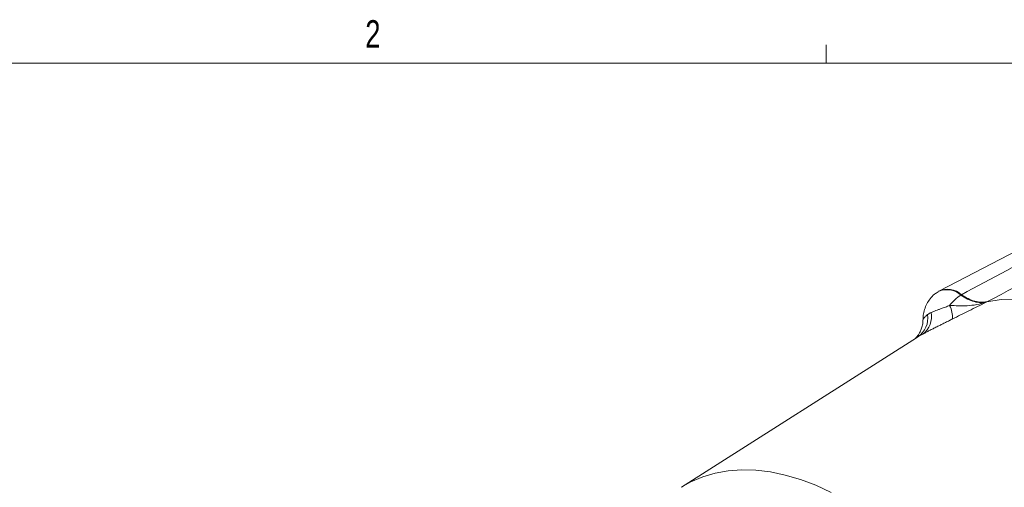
# Model space of a CAD drawing. Header units: inches. Extents: x 0.3 to 33.9, y 0.2 to 21.7.
# Tile 17 of 18: x 25.7 to 30.2, y 19.5 to 21.6. Entities that reach past the tile are written whole.
import ezdxf

# ---------------------------------------------------------------- set-up
doc = ezdxf.new("R2010")
doc.units = ezdxf.units.IN
doc.header["$MEASUREMENT"] = 0
doc.layers.add('SLD-0', color=7, linetype='Continuous', lineweight=15)
doc.styles.add('SLDTEXTSTYLE0', font='TXT', dxfattribs={"width": 0.75})

msp = doc.modelspace()

# ---------------------------------------------------------------- linework, layer by layer
at = {"color": 7, "linetype": 'Continuous', "lineweight": 15}
for p, q in [((30.7151, 20.7865), (29.917, 20.3702)), ((29.9126, 20.3676), (29.9095, 20.3657)), ((30.0172, 20.3523), (30.0141, 20.3504)), ((30.1306, 20.3178), (30.1336, 20.3197)), ((29.8118, 20.1556), (28.7358, 19.4715)), ((29.8105, 20.1545), (29.8119, 20.1554)), ((28.7961, 19.5099), (28.792, 19.5073))]:
    msp.add_line(p, q, dxfattribs=at)
at = {"color": 8, "linetype": 'Continuous', "lineweight": 15}
for p, q in [((29.8119, 20.1554), (29.8174, 20.1591)), ((28.7933, 19.508), (28.7917, 19.5071))]:
    msp.add_line(p, q, dxfattribs=at)
at = {"color": 7, "linetype": 'Continuous', "lineweight": 15, "flags": 128}
msp.add_lwpolyline([(30.1336, 20.3197), (30.1985, 20.3296), (30.266, 20.3325), (30.336, 20.3285), (30.408, 20.3174), (30.4817, 20.2995), (30.5567, 20.2748), (30.6326, 20.2434), (30.7091, 20.2055), (30.7858, 20.1612), (30.8623, 20.1108), (30.9383, 20.0545), (31.0133, 19.9927), (31.0869, 19.9255), (31.1589, 19.8534), (31.2289, 19.7767), (31.2964, 19.6957), (31.3613, 19.611)], dxfattribs=at)
at = {"color": 8, "linetype": 'Continuous', "lineweight": 15, "flags": 128}
msp.add_lwpolyline([(29.4215, 19.4476), (29.3505, 19.4802), (29.2802, 19.5068), (29.2109, 19.5273), (29.1428, 19.5416), (29.0764, 19.5497), (29.012, 19.5515), (28.9498, 19.5471), (28.8901, 19.5363), (28.8333, 19.5193), (28.7795, 19.4962), (28.7358, 19.4715)], dxfattribs=at)
at = {"color": 8, "linetype": 'Continuous', "lineweight": 15}
msp.add_arc((29.9506, 20.2813), 0.0939, 47.4117, 115.9429, dxfattribs=at)
at = {"color": 7, "linetype": 'Continuous', "lineweight": 15}
for centre, radius, start, end in [((29.9536, 20.2832), 0.0939, 47.4207, 115.9311), ((30.1204, 20.1847), 0.1969, 122.6679, 143.0844), ((29.8644, 20.2518), 0.111, 354.0894, 27.4022), ((29.7575, 20.2464), 0.1059, 304.4677, 8.1787), ((29.7812, 20.2519), 0.0991, 306.471, 11.0068)]:
    msp.add_arc(centre, radius, start, end, dxfattribs=at)
for points, knots in [([(30.7974, 20.77), (30.6751, 20.7044), (30.4152, 20.5651), (30.155, 20.426), (30.0172, 20.3523)], [0, 0, 0, 0, 0.4703254, 1, 1, 1, 1]), ([(30.1336, 20.3197), (30.3072, 20.4108), (30.5698, 20.5487), (30.8322, 20.6865), (30.9212, 20.7332)], [0, 0, 0, 0, 0.661168, 1, 1, 1, 1]), ([(29.9099, 20.3651), (29.9044, 20.3616), (29.8907, 20.353), (29.8733, 20.3341), (29.8579, 20.3106), (29.8475, 20.285), (29.8417, 20.2604), (29.8414, 20.2445), (29.8413, 20.2377)], [0, 0, 0, 0, 0.128729, 0.318374, 0.502095, 0.6831, 0.864835, 1, 1, 1, 1]), ([(30.1306, 20.3178), (30.1301, 20.3177), (30.1215, 20.3158), (30.1034, 20.3147), (30.075, 20.3196), (30.0448, 20.3309), (30.0244, 20.3439), (30.0141, 20.3504)], [0, 0, 0, 0, 0.014322, 0.253699, 0.500028, 0.74622, 1, 1, 1, 1]), ([(30.1336, 20.3197), (30.125, 20.3186), (30.1076, 20.3163), (30.0785, 20.3216), (30.048, 20.3329), (30.0276, 20.3458), (30.0172, 20.3523)], [0, 0, 0, 0, 0.246215, 0.500001, 0.746214, 1, 1, 1, 1]), ([(29.963, 20.3029), (29.9563, 20.3003), (29.9428, 20.2951), (29.9258, 20.289), (29.9114, 20.284), (29.8995, 20.2797), (29.8884, 20.2754), (29.8818, 20.2723), (29.8785, 20.2708)], [0, 0, 0, 0, 0.196553, 0.399577, 0.546778, 0.695321, 0.847205, 1, 1, 1, 1]), ([(30.1306, 20.3178), (30.1305, 20.3177), (30.1163, 20.3129), (30.0877, 20.3058), (30.0322, 20.2999), (29.9899, 20.3018), (29.963, 20.3029)], [0, 0, 0, 0, 0.00233, 0.278135, 0.541057, 1, 1, 1, 1]), ([(29.9748, 20.2404), (30.0004, 20.2532), (30.0389, 20.2725), (30.0908, 20.2983), (30.1172, 20.3112), (30.1305, 20.3177), (30.1306, 20.3178)], [0, 0, 0, 0, 0.493398, 0.745029, 0.997453, 1, 1, 1, 1]), ([(29.8407, 20.2374), (29.8407, 20.2369), (29.8415, 20.229), (29.839, 20.2142), (29.8339, 20.1948), (29.8263, 20.1786), (29.8182, 20.1661), (29.8109, 20.1572), (29.8056, 20.1518), (29.8029, 20.1496), (29.803, 20.1496), (29.803, 20.1497)], [0, 0, 0, 0, 0.0115271, 0.1761594, 0.328379, 0.4671263, 0.5902652, 0.700032, 0.8067096, 0.9193836, 1, 1, 1, 1]), ([(29.8401, 20.1722), (29.842, 20.1732), (29.8481, 20.1765), (29.8593, 20.1825), (29.8745, 20.1904), (29.891, 20.1988), (29.9078, 20.2071), (29.9244, 20.2153), (29.9405, 20.2233), (29.9574, 20.2317), (29.969, 20.2375), (29.9748, 20.2404)], [0, 0, 0, 0, 0.054739, 0.180353, 0.306792, 0.436105, 0.566551, 0.672887, 0.779972, 0.889532, 1, 1, 1, 1])]:
    msp.add_open_spline(points, degree=3, knots=knots, dxfattribs=at)
at = {"color": 8, "linetype": 'Continuous', "lineweight": 15}
msp.add_open_spline([(29.8623, 20.2614), (29.8613, 20.2607), (29.856, 20.2569), (29.8483, 20.2499), (29.8412, 20.2411), (29.8421, 20.2386), (29.8424, 20.2376)], degree=3, knots=[0, 0, 0, 0, 0.078411, 0.418085, 0.765218, 1, 1, 1, 1], dxfattribs=at)
at = {"color": 7, "linetype": 'Continuous', "lineweight": 15}
for points in [[(29.8785, 20.2708), (29.8756, 20.2693), (29.8697, 20.2663), (29.8648, 20.263), (29.8623, 20.2614)], [(29.8174, 20.1591), (29.8209, 20.1611), (29.8278, 20.1653), (29.836, 20.1699), (29.8401, 20.1722)]]:
    msp.add_open_spline(points, degree=3, dxfattribs=at)
at = {"layer": 'SLD-0'}
for p, q in [((29.3979, 21.4106), (29.3979, 21.4954)), ((0.5229, 21.4106), (33.5229, 21.4106))]:
    msp.add_line(p, q, dxfattribs=at)

# ---------------------------------------------------------------- texts
at = {"color": 7, "linetype": 'Continuous', "lineweight": 0, "insert": (27.2892, 21.608), "char_height": 0.125, "attachment_point": 1, "style": 'SLDTEXTSTYLE0'}
msp.add_mtext('2', dxfattribs=at)

doc.saveas('drawing.dxf')
